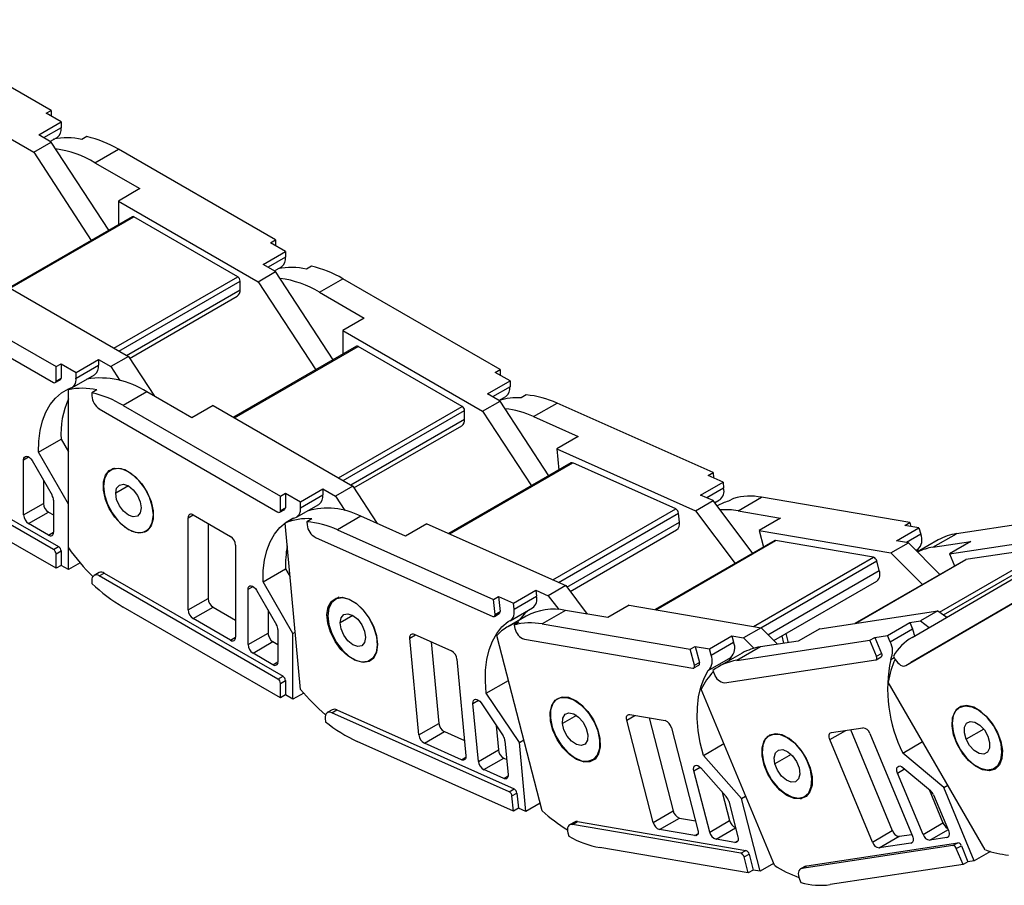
# Model space of a CAD drawing. Header units: millimetres. Extents: x 0 to 1676, y 0 to 1295.
# Tile 9 of 11: x 1350 to 1490, y 797 to 919. Entities that reach past the tile are written whole.
import ezdxf

# ---------------------------------------------------------------- set-up
doc = ezdxf.new("R2010")
doc.units = ezdxf.units.MM
doc.header["$LTSCALE"] = 6

msp = doc.modelspace()

# ---------------------------------------------------------------- linework, layer by layer
for p, q in [((1354.87, 906.51), (1332.6, 919.37)), ((1332.6, 912.02), (1352.4, 900.59)), ((1354.17, 906.1), (1354.87, 906.51)), ((1356.29, 904.88), (1354.17, 906.1)), ((1354.87, 906.51), (1354.87, 905.69)), ((1353.11, 903.04), (1356.29, 904.88)), ((1356.29, 904.88), (1356.29, 904.06)), ((1354.87, 902.02), (1353.11, 903.04)), ((1356.29, 904.06), (1353.81, 902.63)), ((1359.95, 902.79), (1359.24, 902.38)), ((1352.4, 900.59), (1354.87, 902.02)), ((1354.71, 902.12), (1355.71, 902.69)), ((1363.03, 889.52), (1354.87, 902.02)), ((1352.4, 900.59), (1360.55, 888.09)), ((1361.08, 899.09), (1364.41, 901.01)), ((1386.68, 888.15), (1364.41, 901.01)), ((1361.08, 899.09), (1367.45, 895.42)), ((1367.45, 895.42), (1364.41, 893.66)), ((1364.41, 893.66), (1364.41, 890.32)), ((1364.41, 893.66), (1384.21, 882.23)), ((1366.35, 891.44), (1348.92, 881.38)), ((1349.06, 881.29), (1366.6, 891.41)), ((1381.31, 882.92), (1366.6, 891.41)), ((1385.97, 887.74), (1386.68, 888.15)), ((1388.09, 886.52), (1385.97, 887.74)), ((1386.68, 888.15), (1386.68, 887.33)), ((1384.91, 884.68), (1388.09, 886.52)), ((1388.09, 886.52), (1388.09, 885.7)), ((1386.68, 883.66), (1384.91, 884.68)), ((1388.09, 885.7), (1385.62, 884.27)), ((1384.21, 882.23), (1386.68, 883.66)), ((1386.51, 883.75), (1387.52, 884.33)), ((1394.83, 871.16), (1386.68, 883.66)), ((1391.76, 884.43), (1391.05, 884.02)), ((1329.9, 882.56), (1355.21, 867.94)), ((1333.29, 883.05), (1355.57, 870.19)), ((1346.02, 883.05), (1365.82, 871.62)), ((1363.77, 872.8), (1381.31, 882.92)), ((1364.48, 872.39), (1381.66, 882.31)), ((1381.66, 881.09), (1381.66, 882.31)), ((1384.21, 882.23), (1392.36, 869.73)), ((1392.89, 880.73), (1396.21, 882.65)), ((1418.49, 869.79), (1396.21, 882.65)), ((1365.54, 871.78), (1381.66, 881.09)), ((1392.89, 880.73), (1399.25, 877.05)), ((1365.99, 871.36), (1381.25, 880.17)), ((1399.25, 877.05), (1396.21, 875.3)), ((1396.21, 875.3), (1396.21, 871.96)), ((1396.21, 875.3), (1416.01, 863.87)), ((1398.15, 873.08), (1380.72, 863.01)), ((1380.87, 862.93), (1398.4, 873.05)), ((1413.11, 864.56), (1398.4, 873.05)), ((1358.4, 869.37), (1361.58, 871.21)), ((1361.58, 871.21), (1361.58, 870.39)), ((1361.58, 871.21), (1363.35, 870.19)), ((1365.82, 871.62), (1363.35, 870.19)), ((1365.82, 871.62), (1369.5, 865.98)), ((1355.57, 870.19), (1356.27, 870.6)), ((1355.57, 868.15), (1355.57, 870.19)), ((1356.27, 870.6), (1358.4, 869.37)), ((1356.27, 870.6), (1356.27, 868.55)), ((1358.4, 868.56), (1361.58, 870.39)), ((1358.4, 868.56), (1358.4, 869.37)), ((1363.35, 870.19), (1364.63, 868.23)), ((1417.78, 869.38), (1418.49, 869.79)), ((1419.9, 868.16), (1417.78, 869.38)), ((1418.49, 869.79), (1418.49, 868.97)), ((1355.46, 867.92), (1356.17, 868.33)), ((1355.57, 868.15), (1356.27, 868.55)), ((1357.82, 867.19), (1361, 869.03)), ((1416.72, 866.32), (1419.9, 868.16)), ((1419.9, 868.16), (1419.9, 867.34)), ((1357.67, 867.12), (1357.32, 866.92)), ((1357.32, 844.49), (1357.32, 866.92)), ((1361.35, 866.88), (1360.64, 866.47)), ((1368.42, 866.6), (1365.1, 864.69)), ((1374.79, 862.93), (1368.42, 866.6)), ((1419.9, 867.34), (1417.43, 865.91)), ((1360.64, 866.47), (1360.64, 866.03)), ((1416.01, 863.87), (1418.49, 865.3)), ((1418.49, 865.3), (1416.72, 866.32)), ((1418.32, 865.39), (1419.32, 865.97)), ((1425.4, 854.7), (1418.49, 865.3)), ((1422.21, 866.17), (1421.5, 865.76)), ((1361.7, 864.2), (1387.02, 849.58)), ((1365.1, 864.69), (1387.37, 851.83)), ((1377.83, 864.69), (1374.79, 862.93)), ((1377.83, 864.69), (1397.63, 853.26)), ((1395.58, 854.44), (1413.11, 864.56)), ((1396.28, 854.03), (1413.47, 863.95)), ((1413.47, 862.73), (1413.47, 863.95)), ((1416.01, 863.87), (1422.93, 853.27)), ((1423.24, 863.1), (1426.56, 865.02)), ((1448.69, 855.16), (1426.56, 865.02)), ((1397.34, 853.42), (1413.47, 862.73)), ((1423.24, 863.1), (1429.56, 860.29)), ((1397.79, 853), (1413.05, 861.81)), ((1353.1, 858.05), (1356.28, 859.89)), ((1356.28, 859.89), (1357.32, 858.09)), ((1429.56, 860.29), (1426.52, 858.53)), ((1355.21, 844.26), (1329.9, 858.88)), ((1330.61, 859.28), (1355.92, 844.67)), ((1426.52, 858.53), (1426.8, 855.51)), ((1426.52, 858.53), (1446.19, 849.76)), ((1350.97, 856.99), (1351.68, 857.4)), ((1350.97, 849.16), (1350.97, 856.99)), ((1352.18, 856.87), (1355.01, 851.97)), ((1357.33, 850.71), (1353.1, 858.05)), ((1363.71, 855.76), (1363.32, 855.53)), ((1428.58, 856.54), (1411.25, 846.53)), ((1411.37, 846.47), (1428.79, 856.53)), ((1443.41, 850.02), (1428.79, 856.53)), ((1355.57, 841.61), (1333.29, 854.47)), ((1353.8, 854.06), (1353.8, 850.79)), ((1447.98, 854.75), (1448.69, 855.16)), ((1450.09, 853.81), (1447.98, 854.75)), ((1448.69, 855.16), (1448.76, 854.4)), ((1365.82, 853.29), (1364.02, 852.25)), ((1390.2, 851.01), (1393.38, 852.85)), ((1393.38, 852.85), (1393.38, 852.03)), ((1393.38, 852.85), (1395.15, 851.83)), ((1397.63, 853.26), (1395.15, 851.83)), ((1397.63, 853.26), (1401.09, 847.95)), ((1446.91, 851.97), (1450.09, 853.81)), ((1450.17, 852.95), (1447.79, 851.58)), ((1450.09, 853.81), (1450.17, 852.95)), ((1355.21, 851.27), (1355.21, 846.71)), ((1387.37, 851.83), (1388.08, 852.24)), ((1387.37, 849.79), (1387.37, 851.83)), ((1388.08, 852.24), (1390.2, 851.01)), ((1388.08, 852.24), (1388.08, 850.19)), ((1390.2, 850.19), (1393.38, 852.03)), ((1395.15, 851.83), (1396.48, 849.79)), ((1446.19, 849.76), (1448.67, 851.19)), ((1448.67, 851.19), (1446.91, 851.97)), ((1454.29, 843.71), (1448.67, 851.19)), ((1448.89, 850.9), (1449.61, 851.32)), ((1451.58, 851.52), (1450.87, 851.12)), ((1452.23, 849.76), (1455.55, 851.68)), ((1476.57, 848.08), (1455.55, 851.68)), ((1350.97, 849.16), (1353.8, 850.79)), ((1357.33, 841.41), (1357.33, 850.71)), ((1387.27, 849.56), (1387.98, 849.96)), ((1387.37, 849.79), (1388.08, 850.19)), ((1389.62, 848.83), (1392.8, 850.66)), ((1390.2, 850.19), (1390.2, 851.01)), ((1425.99, 839.96), (1443.41, 850.02)), ((1449.02, 850.97), (1448.9, 850.88)), ((1449.27, 850.44), (1449.25, 850.42)), ((1351.68, 847.94), (1354.51, 849.57)), ((1354.51, 849.57), (1355.21, 849.16)), ((1369.36, 849.16), (1369.38, 849.18)), ((1374.29, 848.76), (1375, 849.17)), ((1374.29, 835.7), (1374.29, 848.76)), ((1375, 849.17), (1380.3, 846.11)), ((1389.25, 848.7), (1388.03, 848)), ((1391.81, 848.61), (1391.1, 848.21)), ((1398.77, 848.98), (1395.45, 847.06)), ((1405.09, 846.16), (1398.77, 848.98)), ((1426.78, 839.61), (1443.8, 849.43)), ((1443.92, 848.15), (1443.8, 849.43)), ((1446.19, 849.76), (1451.81, 842.29)), ((1452.23, 849.76), (1458.23, 848.73)), ((1458.23, 848.73), (1455.19, 846.98)), ((1502, 849.36), (1483.17, 846.51)), ((1354.51, 846.3), (1351.68, 847.94)), ((1365.81, 847.09), (1365.84, 847.11)), ((1368.32, 846.87), (1368.61, 847.04)), ((1377.12, 847.95), (1377.12, 837.33)), ((1390.22, 824.44), (1388.03, 848)), ((1391.1, 848.21), (1391.14, 847.75)), ((1395.45, 847.06), (1417.58, 837.2)), ((1408.13, 847.92), (1405.09, 846.16)), ((1408.13, 847.92), (1427.81, 839.15)), ((1427.97, 838.94), (1443.92, 848.15)), ((1428.42, 838.33), (1443.51, 847.04)), ((1455.19, 846.98), (1455.81, 844.59)), ((1455.19, 846.98), (1473.87, 843.78)), ((1474.68, 845.49), (1477.86, 847.33)), ((1475.86, 847.67), (1476.57, 848.08)), ((1477.86, 847.33), (1475.86, 847.67)), ((1476.57, 848.08), (1476.71, 847.53)), ((1477.86, 847.33), (1478.1, 846.43)), ((1354.51, 846.3), (1355.21, 846.71)), ((1392.32, 845.99), (1417.47, 834.78)), ((1478.1, 846.43), (1476.07, 845.26)), ((1480.59, 845.62), (1477.64, 843.92)), ((1479.84, 844.59), (1483.17, 846.51)), ((1482.18, 843.65), (1498.93, 846.18)), ((1355.21, 844.26), (1355.92, 844.67)), ((1381.01, 844.89), (1381.01, 831.82)), ((1457.41, 845.52), (1440.47, 835.74)), ((1440.55, 835.72), (1457.54, 845.54)), ((1471.42, 843.16), (1457.54, 845.54)), ((1473.87, 843.78), (1476.35, 845.21)), ((1476.35, 845.21), (1474.68, 845.49)), ((1480.81, 840.73), (1476.35, 845.21)), ((1477.7, 844.26), (1477.44, 844.11)), ((1477.7, 844.26), (1477.54, 844.01)), ((1479.84, 844.59), (1485.22, 845.41)), ((1480.78, 835.4), (1496.93, 844.72)), ((1481.31, 835.02), (1497.42, 844.31)), ((1485.22, 845.41), (1482.18, 843.65)), ((1496.93, 844.72), (1484.49, 842.84)), ((1355.57, 843.65), (1356.27, 844.06)), ((1355.57, 841.61), (1355.57, 843.65)), ((1356.27, 844.06), (1356.27, 842.02)), ((1454.42, 833.35), (1471.42, 843.16)), ((1484.43, 842.82), (1468.79, 833.79)), ((1468.83, 833.8), (1484.49, 842.84)), ((1473.87, 843.78), (1478.34, 839.3)), ((1482.18, 843.65), (1482.9, 841.93)), ((1356.27, 842.02), (1355.57, 841.61)), ((1357.33, 841.41), (1356.27, 842.02)), ((1358.99, 842.36), (1357.33, 841.41)), ((1384.91, 839.69), (1388.09, 841.53)), ((1388.09, 841.53), (1388.73, 840.4)), ((1455.45, 833.17), (1471.87, 842.65)), ((1472.22, 841.29), (1471.87, 842.65)), ((1361.66, 841), (1360.95, 840.59)), ((1361.7, 840.52), (1362.41, 840.92)), ((1387.02, 825.9), (1361.7, 840.52)), ((1362.41, 840.92), (1387.73, 826.31)), ((1456.46, 832.19), (1472.22, 841.29)), ((1476.89, 831.81), (1492.61, 840.97)), ((1360.64, 839.9), (1360.64, 839.47)), ((1382.78, 838.63), (1383.48, 839.04)), ((1382.78, 830.8), (1382.78, 838.63)), ((1389.14, 832.35), (1384.91, 839.69)), ((1427.81, 839.15), (1425.33, 837.72)), ((1427.81, 839.15), (1430.84, 835.11)), ((1457.29, 831.36), (1471.89, 839.79)), ((1494.57, 838.63), (1476.71, 828.23)), ((1374.29, 835.7), (1377.12, 837.33)), ((1383.98, 838.51), (1386.81, 833.61)), ((1395.67, 837.49), (1395.13, 837.17)), ((1417.58, 837.2), (1418.29, 837.61)), ((1418.29, 837.61), (1420.39, 836.67)), ((1418.29, 837.61), (1418.49, 835.46)), ((1420.39, 836.67), (1423.58, 838.5)), ((1420.47, 835.81), (1423.66, 837.65)), ((1423.58, 838.5), (1423.66, 837.65)), ((1423.58, 838.5), (1425.33, 837.72)), ((1425.33, 837.72), (1426.81, 835.76)), ((1476, 827.82), (1493.86, 838.23)), ((1387.37, 823.25), (1365.1, 836.11)), ((1375, 834.47), (1377.83, 836.11)), ((1377.83, 836.11), (1381.01, 834.27)), ((1417.78, 835.05), (1417.58, 837.2)), ((1419.92, 834.17), (1423.1, 836.01)), ((1420.47, 835.81), (1420.39, 836.67)), ((1436.81, 836.36), (1433.77, 834.61)), ((1436.81, 836.36), (1455.49, 833.17)), ((1380.3, 831.41), (1375, 834.47)), ((1385.61, 835.7), (1385.61, 832.43)), ((1397.63, 834.93), (1395.82, 833.88)), ((1417.68, 834.78), (1418.38, 835.19)), ((1417.78, 835.05), (1418.49, 835.46)), ((1422.19, 834.8), (1419.58, 833.29)), ((1427.77, 835.64), (1424.44, 833.72)), ((1433.77, 834.61), (1427.77, 835.64)), ((1463.8, 833.04), (1480.54, 835.57)), ((1480.54, 835.57), (1478.07, 834.14)), ((1480.54, 835.57), (1481.79, 834.67)), ((1421.17, 833.97), (1420.47, 833.56)), ((1420.47, 833.56), (1420.59, 833.08)), ((1424.44, 833.72), (1445.45, 830.12)), ((1455.49, 833.17), (1453.01, 831.74)), ((1455.49, 833.17), (1457.81, 830.84)), ((1463.8, 833.04), (1460.76, 831.28)), ((1473.39, 832.08), (1476.57, 833.92)), ((1476.57, 833.92), (1478.07, 834.14)), ((1476.57, 833.92), (1476.95, 833.01)), ((1478.07, 834.14), (1479.32, 833.23)), ((1380.3, 831.41), (1381.01, 831.82)), ((1382.78, 830.8), (1385.61, 832.43)), ((1387.02, 832.91), (1387.02, 828.35)), ((1389.14, 832.35), (1389.47, 832.54)), ((1389.14, 823.04), (1389.14, 832.35)), ((1405.71, 831.71), (1406.51, 832.17)), ((1406.99, 817.99), (1405.71, 831.71)), ((1406.33, 832.25), (1411.6, 829.9)), ((1424.47, 807.21), (1418.03, 832.09)), ((1448.16, 830.19), (1451.34, 832.02)), ((1451.34, 832.02), (1451.58, 831.12)), ((1451.34, 832.02), (1453.01, 831.74)), ((1453.01, 831.74), (1454.47, 830.28)), ((1458.44, 832.03), (1458.68, 830.97)), ((1458.99, 832.34), (1459.32, 831.06)), ((1470.89, 831.4), (1471.6, 831.81)), ((1471.6, 831.81), (1473.39, 832.08)), ((1471.6, 831.81), (1472.54, 829.54)), ((1473.77, 831.17), (1473.39, 832.08)), ((1473.77, 831.17), (1476.95, 833.01)), ((1383.48, 829.58), (1386.31, 831.21)), ((1386.31, 831.21), (1387.02, 830.8)), ((1408.74, 831.18), (1409.82, 819.62)), ((1421.94, 831.55), (1445.82, 827.46)), ((1445.45, 830.12), (1446.16, 830.53)), ((1446.16, 830.53), (1446.75, 828.27)), ((1446.16, 830.53), (1448.16, 830.19)), ((1448.4, 829.28), (1451.58, 831.12)), ((1452.05, 828.55), (1470.89, 831.4)), ((1455.38, 830.47), (1452.05, 828.55)), ((1460.76, 831.28), (1455.38, 830.47)), ((1471.83, 829.13), (1470.89, 831.4)), ((1386.31, 827.94), (1383.48, 829.58)), ((1446.04, 827.86), (1445.45, 830.12)), ((1448, 827.11), (1451.18, 828.95)), ((1448.4, 829.28), (1448.16, 830.19)), ((1452.8, 829.58), (1449.48, 827.66)), ((1451.18, 828.95), (1450.9, 828.48)), ((1471.78, 828.65), (1472.49, 829.06)), ((1471.83, 829.13), (1472.54, 829.54)), ((1473.85, 828.69), (1474.33, 828.97)), ((1474.23, 829.15), (1474.5, 828.68)), ((1386.31, 827.94), (1387.02, 828.35)), ((1397.92, 828.56), (1397.96, 828.59)), ((1412.38, 828.73), (1413.66, 815.01)), ((1445.96, 827.48), (1446.66, 827.89)), ((1446.04, 827.86), (1446.75, 828.27)), ((1450.31, 825.39), (1471.72, 828.63)), ((1476, 827.82), (1476.71, 828.23)), ((1387.02, 825.9), (1387.73, 826.31)), ((1448.65, 827.1), (1448.85, 826.62)), ((1387.37, 825.29), (1388.08, 825.7)), ((1387.37, 823.25), (1387.37, 825.29)), ((1388.08, 825.7), (1388.08, 823.66)), ((1416.54, 823.91), (1419.68, 825.72)), ((1487.26, 801.7), (1473.5, 825.48)), ((1388.08, 823.66), (1387.37, 823.25)), ((1389.14, 823.04), (1388.08, 823.66)), ((1390.67, 823.92), (1389.14, 823.04)), ((1421.23, 816.9), (1416.54, 823.91)), ((1457.37, 799.5), (1447, 824.45)), ((1414.65, 822.45), (1415.43, 822.9)), ((1415.42, 814.23), (1414.65, 822.45)), ((1415.79, 822.52), (1418.92, 817.84)), ((1394.71, 821.55), (1394.01, 821.14)), ((1394.64, 821.13), (1395.34, 821.53)), ((1419.79, 809.91), (1394.64, 821.13)), ((1395.34, 821.53), (1420.5, 810.32)), ((1429.34, 820.75), (1427.34, 819.6)), ((1436.44, 820.08), (1437.59, 820.74)), ((1436.87, 820.87), (1441.87, 820.01)), ((1393.7, 820.31), (1393.75, 819.85)), ((1406.99, 817.99), (1409.82, 819.62)), ((1417.92, 819.34), (1418.25, 815.86)), ((1440.19, 805.58), (1436.44, 820.08)), ((1439.61, 820.4), (1443.02, 807.22)), ((1407.77, 816.82), (1410.6, 818.45)), ((1410.6, 818.45), (1413.46, 817.17)), ((1442.78, 818.99), (1446.53, 804.5)), ((1465.22, 817.33), (1467.49, 818.63)), ((1465.44, 818.32), (1469.92, 819)), ((1468.14, 818.73), (1474.08, 804.42)), ((1470.9, 818.19), (1476.94, 803.65)), ((1487.05, 818.79), (1484.56, 817.36)), ((1489.08, 818.04), (1489.1, 818.05)), ((1420.38, 807.19), (1398.25, 817.05)), ((1413.04, 814.47), (1407.77, 816.82)), ((1419.19, 817.14), (1419.63, 812.35)), ((1421.23, 816.9), (1421.87, 817.27)), ((1422.14, 807.12), (1421.23, 816.9)), ((1432.64, 817.24), (1432.67, 817.25)), ((1447.3, 815.09), (1450.2, 816.77)), ((1471.26, 802.79), (1465.22, 817.33)), ((1475.56, 815.4), (1478.38, 817.04)), ((1415.42, 814.23), (1418.25, 815.86)), ((1452.7, 808.98), (1447.3, 815.09)), ((1459.75, 815.21), (1457.45, 813.88)), ((1481.4, 810.51), (1475.56, 815.4)), ((1413.04, 814.47), (1413.66, 814.83)), ((1416.2, 813.06), (1419.03, 814.69)), ((1419.03, 814.69), (1419.43, 814.51)), ((1430.32, 814.16), (1430.48, 814.25)), ((1431.63, 814.47), (1432.14, 814.77)), ((1488.59, 813.26), (1489.15, 813.58)), ((1419.01, 811.81), (1416.2, 813.06)), ((1419.01, 811.81), (1419.63, 812.17)), ((1445.95, 812.9), (1446.85, 813.42)), ((1448.2, 804.21), (1445.95, 812.9)), ((1446.92, 813.34), (1450.53, 809.26)), ((1462.49, 813.02), (1462.52, 813.04)), ((1474.82, 812.58), (1475.82, 813.17)), ((1478.43, 803.88), (1474.82, 812.58)), ((1475.57, 813.38), (1479.47, 810.11)), ((1481.4, 810.51), (1481.97, 810.84)), ((1419.79, 809.91), (1420.5, 810.32)), ((1420.18, 809.33), (1420.89, 809.74)), ((1420.38, 807.19), (1420.18, 809.33)), ((1420.89, 809.74), (1421.09, 807.59)), ((1449.98, 809.88), (1451.02, 805.85)), ((1452.7, 808.98), (1453.29, 809.32)), ((1461.08, 808.93), (1462.19, 809.57)), ((1461.65, 809.26), (1462.2, 809.57)), ((1479.29, 810.27), (1481.26, 805.51)), ((1479.91, 809.49), (1482.02, 804.42)), ((1485.7, 800.15), (1481.4, 810.51)), ((1424.19, 808.31), (1422.14, 807.12)), ((1450.89, 808.59), (1452.2, 803.53)), ((1455.37, 798.66), (1452.7, 808.98)), ((1421.09, 807.59), (1420.38, 807.19)), ((1422.14, 807.12), (1421.09, 807.59)), ((1440.19, 805.58), (1443.02, 807.22)), ((1429.06, 805.63), (1428.35, 805.22)), ((1428.75, 805.28), (1429.45, 805.69)), ((1452.63, 801.2), (1428.75, 805.28)), ((1429.45, 805.69), (1453.33, 801.6)), ((1441.09, 804.56), (1443.92, 806.2)), ((1443.92, 806.2), (1446.19, 805.81)), ((1448.2, 804.21), (1451.02, 805.85)), ((1478.43, 803.88), (1481.26, 805.51)), ((1428.1, 804.1), (1428.22, 803.61)), ((1446.1, 803.71), (1441.09, 804.56)), ((1446.1, 803.71), (1446.53, 803.96)), ((1449.1, 803.19), (1451.87, 804.8)), ((1471.26, 802.79), (1474.08, 804.42)), ((1475.06, 803.61), (1476.84, 803.88)), ((1479.41, 803.06), (1481.97, 804.54)), ((1451.77, 802.74), (1449.1, 803.19)), ((1451.77, 802.74), (1452.2, 802.99)), ((1461.96, 799.45), (1483.37, 802.69)), ((1472.23, 801.97), (1475.06, 803.61)), ((1476.72, 802.65), (1472.23, 801.97)), ((1476.72, 802.65), (1476.94, 802.78)), ((1481.8, 803.42), (1479.41, 803.06)), ((1481.8, 803.42), (1482.02, 803.55)), ((1482.67, 802.29), (1483.37, 802.69)), ((1453.66, 798.42), (1432.65, 802.02)), ((1452.63, 801.2), (1453.33, 801.6)), ((1453.08, 800.69), (1453.79, 801.09)), ((1453.79, 801.09), (1454.37, 798.83)), ((1482.67, 802.29), (1461.26, 799.05)), ((1483.15, 801.88), (1483.86, 802.28)), ((1484.1, 799.61), (1483.15, 801.88)), ((1483.86, 802.28), (1484.8, 800.01)), ((1487.98, 801.46), (1485.7, 800.15)), ((1453.66, 798.42), (1453.08, 800.69)), ((1457.26, 799.75), (1455.37, 798.66)), ((1484.1, 799.61), (1465.26, 796.76)), ((1484.8, 800.01), (1484.1, 799.61)), ((1485.7, 800.15), (1484.8, 800.01)), ((1454.37, 798.83), (1453.66, 798.42)), ((1455.37, 798.66), (1454.37, 798.83)), ((1461.78, 799.39), (1461.07, 798.98)), ((1461.26, 799.05), (1461.96, 799.45)), ((1460.93, 797.55), (1461.13, 797.06))]:
    msp.add_line(p, q)
at = {"flags": 128}
for points in [[(1353.1, 858.05), (1353.13, 859.64), (1353.31, 861.13), (1353.64, 862.5), (1354.11, 863.73), (1354.73, 864.82), (1355.48, 865.74), (1356.35, 866.49), (1357.33, 867.06)], [(1350.97, 856.99), (1351, 857.21), (1351.09, 857.37), (1351.23, 857.47), (1351.41, 857.49), (1351.61, 857.43), (1351.82, 857.3), (1352.01, 857.11), (1352.18, 856.87)], [(1365.81, 847.09), (1364.8, 847.84), (1363.88, 848.86), (1363.11, 850.07), (1362.56, 851.37), (1362.27, 852.67), (1362.27, 853.84), (1362.56, 854.8), (1363.11, 855.47), (1363.88, 855.8), (1364.8, 855.75), (1365.81, 855.34)], [(1369.36, 849.16), (1369.21, 850.4), (1368.79, 851.69), (1368.14, 852.95), (1367.29, 854.07), (1366.32, 854.95), (1365.32, 855.54), (1364.35, 855.77), (1363.5, 855.63), (1362.85, 855.13), (1362.43, 854.31), (1362.28, 853.25)], [(1365.81, 855.34), (1366.81, 854.59), (1367.74, 853.57), (1368.5, 852.35), (1369.05, 851.05), (1369.34, 849.76), (1369.34, 848.59), (1369.05, 847.62), (1368.5, 846.95), (1367.74, 846.63), (1366.81, 846.68), (1365.81, 847.09)], [(1362.28, 853.25), (1362.43, 852.01), (1362.85, 850.71), (1363.5, 849.46), (1364.35, 848.34), (1365.32, 847.45), (1366.32, 846.87), (1367.29, 846.64), (1368.14, 846.78), (1368.79, 847.28), (1369.21, 848.1), (1369.36, 849.16)], [(1364.02, 852.25), (1364.15, 852.96), (1364.55, 853.41), (1365.13, 853.53), (1365.82, 853.29), (1366.51, 852.73), (1367.1, 851.94), (1367.49, 851.04), (1367.62, 850.16)], [(1367.62, 850.16), (1367.49, 849.45), (1367.1, 849), (1366.51, 848.88), (1365.82, 849.12), (1365.13, 849.68), (1364.55, 850.47), (1364.15, 851.37), (1364.02, 852.25)], [(1384.91, 839.69), (1384.93, 841.28), (1385.11, 842.77), (1385.44, 844.14), (1385.92, 845.37), (1386.54, 846.46), (1387.28, 847.38), (1388.16, 848.13), (1389.14, 848.7)], [(1484.49, 842.84), (1484.44, 842.82), (1484.43, 842.82)], [(1382.78, 838.63), (1382.81, 838.85), (1382.9, 839.01), (1383.04, 839.11), (1383.21, 839.13), (1383.41, 839.07), (1383.62, 838.94), (1383.82, 838.75), (1383.98, 838.51)], [(1397.92, 828.56), (1396.9, 829.18), (1395.94, 830.11), (1395.1, 831.25), (1394.46, 832.53), (1394.06, 833.84), (1393.95, 835.07), (1394.12, 836.13), (1394.57, 836.92), (1395.26, 837.39), (1396.13, 837.49), (1397.11, 837.22)], [(1401.16, 830.8), (1401.02, 832.04), (1400.6, 833.33), (1399.94, 834.59), (1399.09, 835.71), (1398.13, 836.59), (1397.12, 837.17), (1396.16, 837.4), (1395.31, 837.27), (1394.65, 836.77), (1394.23, 835.95), (1394.09, 834.88)], [(1397.11, 837.22), (1398.13, 836.6), (1399.09, 835.68), (1399.93, 834.53), (1400.57, 833.25), (1400.97, 831.94), (1401.08, 830.71), (1400.91, 829.66), (1400.46, 828.86), (1399.77, 828.4), (1398.9, 828.29), (1397.92, 828.56)], [(1394.09, 834.88), (1394.23, 833.65), (1394.65, 832.35), (1395.31, 831.09), (1396.16, 829.98), (1397.12, 829.09), (1398.13, 828.51), (1399.09, 828.28), (1399.94, 828.42), (1400.6, 828.92), (1401.02, 829.73), (1401.16, 830.8)], [(1395.82, 833.88), (1395.96, 834.6), (1396.35, 835.05), (1396.94, 835.17), (1397.63, 834.93), (1398.32, 834.37), (1398.9, 833.58), (1399.29, 832.68), (1399.43, 831.8)], [(1417.47, 834.78), (1417.53, 834.76), (1417.6, 834.76), (1417.66, 834.77), (1417.7, 834.8), (1417.74, 834.84), (1417.77, 834.9), (1417.78, 834.97), (1417.78, 835.05)], [(1419.63, 834.06), (1419.84, 834.14), (1420.04, 834.26), (1420.2, 834.42), (1420.33, 834.63), (1420.42, 834.88), (1420.48, 835.17), (1420.5, 835.48), (1420.47, 835.81)], [(1422.5, 835.67), (1421.94, 835.14), (1421.21, 834.24)], [(1399.43, 831.8), (1399.29, 831.08), (1398.9, 830.63), (1398.32, 830.52), (1397.63, 830.76), (1396.94, 831.32), (1396.35, 832.11), (1395.96, 833.01), (1395.82, 833.88)], [(1416.54, 823.91), (1416.41, 825.59), (1416.44, 827.18), (1416.61, 828.67), (1416.93, 830.05), (1417.41, 831.29), (1418.02, 832.38), (1418.76, 833.31), (1419.63, 834.06)], [(1405.71, 831.71), (1405.7, 831.87), (1405.73, 832.01), (1405.78, 832.13), (1405.86, 832.22), (1405.95, 832.28), (1406.07, 832.31), (1406.19, 832.3), (1406.33, 832.25)], [(1471.72, 828.63), (1471.78, 828.65), (1471.82, 828.68), (1471.86, 828.73), (1471.88, 828.79), (1471.89, 828.87), (1471.88, 828.95), (1471.86, 829.04), (1471.83, 829.13)], [(1472.54, 829.54), (1472.57, 829.45), (1472.59, 829.36), (1472.6, 829.28), (1472.59, 829.2), (1472.56, 829.14), (1472.53, 829.09), (1472.49, 829.06)], [(1445.82, 827.46), (1445.89, 827.46), (1445.94, 827.47), (1445.99, 827.51), (1446.03, 827.55), (1446.05, 827.62), (1446.06, 827.69), (1446.06, 827.77), (1446.04, 827.86)], [(1474.5, 828.68), (1474.66, 828.44), (1474.84, 828.22), (1475.04, 828.04), (1475.25, 827.89), (1475.46, 827.8), (1475.66, 827.75), (1475.84, 827.76), (1476, 827.82)], [(1447.3, 815.09), (1446.86, 816.87), (1446.58, 818.61), (1446.44, 820.29), (1446.45, 821.88), (1446.62, 823.38), (1446.94, 824.76), (1447.4, 826.01), (1448, 827.11)], [(1430.32, 814.16), (1429.32, 814.5), (1428.31, 815.19), (1427.37, 816.17), (1426.57, 817.35), (1425.97, 818.65), (1425.63, 819.95), (1425.58, 821.15), (1425.82, 822.16), (1426.32, 822.89), (1427.05, 823.28), (1427.95, 823.3)], [(1432.64, 817.24), (1432.39, 818.51), (1431.87, 819.8), (1431.13, 821.02), (1430.23, 822.05), (1429.23, 822.82), (1428.23, 823.27), (1427.31, 823.35), (1426.53, 823.07), (1425.96, 822.44), (1425.65, 821.51), (1425.62, 820.37)], [(1427.95, 823.3), (1428.95, 822.96), (1429.96, 822.27), (1430.91, 821.29), (1431.71, 820.11), (1432.3, 818.81), (1432.64, 817.51), (1432.69, 816.3), (1432.46, 815.3), (1431.95, 814.57), (1431.22, 814.18), (1430.32, 814.16)], [(1414.65, 822.45), (1414.66, 822.69), (1414.72, 822.87), (1414.85, 823), (1415.01, 823.05), (1415.2, 823.02), (1415.41, 822.92), (1415.61, 822.75), (1415.79, 822.52)], [(1489.08, 818.04), (1488.42, 819.3), (1487.58, 820.42), (1486.62, 821.32), (1485.61, 821.91), (1484.64, 822.15), (1483.79, 822.02), (1483.13, 821.53), (1482.7, 820.72), (1482.55, 819.66), (1482.68, 818.43), (1483.1, 817.13)], [(1488.65, 813.14), (1487.83, 812.9), (1486.88, 813.04), (1485.87, 813.54), (1484.88, 814.36), (1483.98, 815.44), (1483.26, 816.68), (1482.77, 817.99), (1482.56, 819.26), (1482.63, 820.39), (1482.98, 821.29), (1483.59, 821.88)], [(1483.59, 821.88), (1484.4, 822.12), (1485.35, 821.98), (1486.36, 821.48), (1487.36, 820.66), (1488.25, 819.58), (1488.97, 818.34), (1489.46, 817.03), (1489.68, 815.76), (1489.61, 814.63), (1489.25, 813.73), (1488.65, 813.14)], [(1394.64, 821.13), (1394.43, 821.19), (1394.24, 821.21), (1394.07, 821.17), (1393.93, 821.08), (1393.81, 820.94), (1393.74, 820.77), (1393.7, 820.55), (1393.7, 820.31)], [(1427.34, 819.6), (1427.4, 820.38), (1427.72, 820.91), (1428.26, 821.13), (1428.93, 820.99), (1429.63, 820.52), (1430.25, 819.78), (1430.71, 818.9), (1430.92, 818)], [(1436.44, 820.08), (1436.41, 820.25), (1436.4, 820.41), (1436.42, 820.56), (1436.47, 820.68), (1436.54, 820.78), (1436.63, 820.84), (1436.74, 820.87), (1436.87, 820.87)], [(1425.62, 820.37), (1425.87, 819.1), (1426.39, 817.8), (1427.13, 816.59), (1428.04, 815.55), (1429.03, 814.78), (1430.03, 814.33), (1430.95, 814.25), (1431.73, 814.54), (1432.3, 815.17), (1432.61, 816.09), (1432.64, 817.24)], [(1430.92, 818), (1430.86, 817.23), (1430.54, 816.69), (1430, 816.48), (1429.33, 816.61), (1428.63, 817.09), (1428.01, 817.82), (1427.55, 818.7), (1427.34, 819.6)], [(1484.56, 817.36), (1484.31, 818.26), (1484.33, 819.06), (1484.61, 819.64), (1485.12, 819.9), (1485.78, 819.81), (1486.48, 819.39), (1487.13, 818.69), (1487.61, 817.82)], [(1462.49, 813.02), (1462.02, 814.32), (1461.33, 815.56), (1460.45, 816.64), (1459.47, 817.47), (1458.47, 817.99), (1457.52, 818.15), (1456.7, 817.95), (1456.08, 817.39), (1455.71, 816.52), (1455.62, 815.41), (1455.82, 814.16)], [(1461.08, 808.93), (1460.15, 808.98), (1459.14, 809.41), (1458.14, 810.17), (1457.22, 811.19), (1456.46, 812.41), (1455.91, 813.72), (1455.64, 815), (1455.64, 816.17), (1455.94, 817.13), (1456.5, 817.79), (1457.27, 818.1)], [(1457.27, 818.1), (1458.2, 818.04), (1459.2, 817.62), (1460.21, 816.86), (1461.13, 815.84), (1461.89, 814.62), (1462.43, 813.31), (1462.71, 812.02), (1462.7, 810.86), (1462.41, 809.9), (1461.85, 809.24), (1461.08, 808.93)], [(1465.22, 817.33), (1465.16, 817.5), (1465.12, 817.68), (1465.11, 817.85), (1465.13, 817.99), (1465.17, 818.12), (1465.24, 818.22), (1465.33, 818.29), (1465.44, 818.32)], [(1483.1, 817.13), (1483.75, 815.87), (1484.59, 814.75), (1485.55, 813.86), (1486.56, 813.27), (1487.53, 813.03), (1488.38, 813.16), (1489.04, 813.64), (1489.47, 814.45), (1489.62, 815.51), (1489.49, 816.74), (1489.08, 818.04)], [(1487.61, 817.82), (1487.86, 816.91), (1487.84, 816.11), (1487.56, 815.53), (1487.05, 815.27), (1486.39, 815.36), (1485.69, 815.79), (1485.04, 816.49), (1484.56, 817.36)], [(1413.66, 815.01), (1413.66, 814.85), (1413.64, 814.71), (1413.59, 814.59), (1413.51, 814.5), (1413.42, 814.44), (1413.3, 814.41), (1413.17, 814.42), (1413.04, 814.47)], [(1457.45, 813.88), (1457.35, 814.74), (1457.53, 815.43), (1457.95, 815.84), (1458.56, 815.9), (1459.25, 815.61), (1459.93, 815.02), (1460.5, 814.21), (1460.86, 813.3)], [(1445.95, 812.9), (1445.91, 813.15), (1445.93, 813.38), (1446.01, 813.55), (1446.14, 813.66), (1446.32, 813.69), (1446.51, 813.65), (1446.72, 813.53), (1446.92, 813.34)], [(1455.82, 814.16), (1456.29, 812.86), (1456.98, 811.62), (1457.86, 810.54), (1458.84, 809.71), (1459.84, 809.19), (1460.79, 809.03), (1461.61, 809.23), (1462.23, 809.79), (1462.59, 810.66), (1462.69, 811.77), (1462.49, 813.02)], [(1460.86, 813.3), (1460.96, 812.44), (1460.78, 811.75), (1460.36, 811.35), (1459.75, 811.28), (1459.06, 811.57), (1458.38, 812.16), (1457.81, 812.98), (1457.45, 813.88)], [(1474.82, 812.58), (1474.73, 812.85), (1474.71, 813.1), (1474.74, 813.32), (1474.84, 813.48), (1474.98, 813.57), (1475.16, 813.58), (1475.36, 813.52), (1475.57, 813.38)], [(1419.63, 812.35), (1419.64, 812.19), (1419.61, 812.05), (1419.56, 811.93), (1419.48, 811.84), (1419.39, 811.78), (1419.27, 811.75), (1419.15, 811.76), (1419.01, 811.81)], [(1428.75, 805.28), (1428.56, 805.29), (1428.39, 805.25), (1428.25, 805.15), (1428.14, 805.01), (1428.07, 804.82), (1428.04, 804.6), (1428.05, 804.36), (1428.1, 804.1)], [(1446.53, 804.5), (1446.56, 804.33), (1446.57, 804.16), (1446.55, 804.02), (1446.5, 803.89), (1446.43, 803.8), (1446.33, 803.73), (1446.22, 803.7), (1446.1, 803.71)], [(1482.02, 804.42), (1482.08, 804.24), (1482.12, 804.07), (1482.13, 803.9), (1482.11, 803.75), (1482.07, 803.62), (1482, 803.52), (1481.91, 803.46), (1481.8, 803.42)], [(1452.2, 803.53), (1452.23, 803.35), (1452.24, 803.19), (1452.22, 803.05), (1452.17, 802.92), (1452.1, 802.83), (1452, 802.76), (1451.89, 802.73), (1451.77, 802.74)], [(1476.94, 803.65), (1477, 803.47), (1477.04, 803.3), (1477.05, 803.13), (1477.03, 802.98), (1476.98, 802.86), (1476.92, 802.76), (1476.83, 802.69), (1476.72, 802.65)], [(1461.26, 799.05), (1461.09, 798.99), (1460.96, 798.89), (1460.85, 798.74), (1460.79, 798.55), (1460.76, 798.33), (1460.78, 798.08), (1460.83, 797.82), (1460.93, 797.55)], [(1461.78, 799.39), (1461.8, 799.4), (1461.96, 799.45)]]:
    msp.add_lwpolyline(points, dxfattribs=at)
for centre, radius, start, end in [((1354.85, 903.86), 1.45, 306.2883, 7.8112), ((1356.49, 887.68), 15.5, 59.29, 77.1024), ((1357.13, 893.27), 9.36, 76.9706, 101.848), ((1353.68, 886.96), 14.21, 58.5857, 82.6077), ((1366.45, 891.21), 0.251, 54.3824, 114.3071), ((1386.66, 885.5), 1.45, 306.2883, 7.8112), ((1388.94, 874.9), 9.36, 76.9706, 101.848), ((1388.3, 869.32), 15.5, 59.29, 77.1024), ((1380.89, 882.28), 0.768, 2.6055, 57.3945), ((1385.48, 868.6), 14.21, 58.5857, 82.6077), ((1380.68, 880.98), 0.986, 305.0133, 6.2988), ((1398.26, 872.85), 0.251, 54.3824, 114.3071), ((1360.14, 870.19), 1.45, 306.2883, 7.8112), ((1355.35, 868.11), 0.218, 230.7967, 9.214), ((1356.04, 868.52), 0.24, 304.0564, 7.2558), ((1357.18, 868.29), 1.24, 277.1662, 12.2078), ((1361.82, 856.55), 12.03, 56.7274, 99.0133), ((1359.24, 857.76), 9.36, 76.9706, 101.848), ((1418.46, 867.14), 1.45, 306.2883, 7.8112), ((1368.56, 860.62), 12.3, 156.0259, 183.4321), ((1357.19, 851.36), 15.5, 59.29, 77.1024), ((1362.95, 866.14), 2.31, 182.6055, 237.3945), ((1420.88, 857.57), 8.21, 85.6159, 107.995), ((1421.19, 853.43), 12.78, 65.1337, 85.3978), ((1412.7, 863.92), 0.768, 2.6055, 57.3945), ((1417.81, 851.36), 12.94, 65.2004, 83.89), ((1412.49, 862.62), 0.986, 305.0133, 6.2988), ((1428.68, 856.33), 0.225, 61.013, 116.6549), ((1448.7, 852.54), 1.53, 306.6663, 15.6999), ((1353.77, 851.22), 1.44, 1.9565, 31.1437), ((1391.95, 851.83), 1.45, 306.2883, 7.8112), ((1453.91, 842.92), 8.91, 79.3489, 105.1549), ((1355.33, 850.86), 1.54, 182.6055, 237.3945), ((1387.16, 849.75), 0.218, 230.7967, 9.214), ((1387.84, 850.16), 0.24, 304.0564, 7.2558), ((1388.99, 849.93), 1.24, 277.1662, 12.2078), ((1394.05, 839.85), 10.28, 62.68, 106.3729), ((1443.04, 849.35), 0.759, 6.126, 61.4015), ((1452.83, 844.27), 7.12, 105.9538, 119.9457), ((1450.54, 840.35), 9.56, 79.8296, 95.3002), ((1352.51, 849.23), 1.54, 182.6055, 237.3945), ((1374.72, 848.83), 0.437, 50.7967, 189.214), ((1391.17, 840.58), 8.06, 85.4889, 112.9878), ((1390.07, 835.47), 12.78, 65.1337, 85.3978), ((1393.41, 847.99), 2.28, 186.126, 241.4015), ((1442.84, 847.91), 1.1, 307.6014, 12.1496), ((1354.78, 846.64), 0.437, 230.7967, 9.214), ((1379.47, 844.82), 1.54, 2.6055, 57.3945), ((1476.33, 845.63), 1.94, 314.9896, 24.3896), ((1484.22, 839.28), 7.31, 98.3049, 119.7896), ((1354.8, 843.62), 0.768, 2.6055, 57.3945), ((1355.51, 844.02), 0.768, 2.6055, 57.3945), ((1384.14, 863.83), 33.07, 215.8066, 225.0618), ((1402.62, 842.08), 14.54, 169.3521, 182.1877), ((1457.5, 845.35), 0.191, 77.957, 119.0472), ((1480.91, 837.32), 7.35, 98.3273, 116.3338), ((1471.2, 842.51), 0.689, 11.8591, 71.0965), ((1361.29, 840.01), 0.655, 50.7967, 189.214), ((1361.97, 840.31), 0.754, 54.3824, 114.3071), ((1471.03, 840.77), 1.3, 311.2313, 23.7075), ((1377.42, 857.07), 24.32, 226.3765, 239.5525), ((1378.66, 837.4), 1.54, 182.6055, 237.3945), ((1422.19, 837.23), 1.53, 306.6663, 15.6999), ((1375.83, 835.77), 1.54, 182.6055, 237.3945), ((1418.23, 835.4), 0.268, 306.4962, 13.2548), ((1426.12, 827.58), 8.23, 78.4716, 118.5282), ((1385.58, 832.86), 1.44, 1.9565, 31.1437), ((1423.12, 827.15), 7.1, 105.9426, 135.8886), ((1422.8, 824.96), 8.91, 79.3489, 105.1549), ((1422.61, 833.5), 2.07, 191.8591, 251.0965), ((1380.58, 831.75), 0.437, 230.7967, 9.214), ((1387.14, 832.5), 1.54, 182.6055, 237.3945), ((1480.77, 825.29), 7.59, 120.7306, 149.4663), ((1473.16, 831.31), 4.15, 9.9031, 24.1378), ((1384.31, 830.87), 1.54, 182.6055, 237.3945), ((1449.82, 830.32), 1.94, 314.9896, 24.3896), ((1456.43, 823.24), 7.3, 98.2931, 119.8013), ((1471.44, 829.86), 2.68, 334.1415, 29.4491), ((1410.87, 828.57), 1.52, 6.126, 61.4015), ((1446.63, 828.48), 1.94, 314.9896, 24.3896), ((1386.59, 828.28), 0.437, 230.7967, 9.214), ((1446.45, 828.13), 0.326, 311.2313, 23.7075), ((1453.08, 821.43), 7.2, 98.1696, 127.9475), ((1493.89, 824.52), 20.47, 168.2449, 206.4313), ((1485.35, 823.63), 11.99, 154.9277, 171.1348), ((1387.31, 825.66), 0.768, 2.6055, 57.3945), ((1454.71, 820.99), 8.45, 135.2014, 155.8045), ((1450.5, 827.09), 1.71, 196.118, 263.9167), ((1386.61, 825.25), 0.768, 2.6055, 57.3945), ((1413.74, 843.94), 30.55, 219.661, 229.1499), ((1395.02, 820.94), 0.675, 61.013, 116.6549), ((1406.95, 836.05), 20.89, 230.819, 245.4034), ((1411.32, 819.78), 1.52, 186.126, 241.4015), ((1441.43, 818.71), 1.38, 11.8591, 71.0965), ((1408.5, 818.15), 1.52, 186.126, 241.4015), ((1417.64, 816.96), 1.56, 6.7319, 34.467), ((1469.8, 817.87), 1.14, 16.118, 83.9167), ((1419.76, 816.02), 1.52, 186.126, 241.4015), ((1416.93, 814.39), 1.52, 186.126, 241.4015), ((1419.43, 809.25), 0.759, 6.126, 61.4015), ((1420.13, 809.66), 0.759, 6.126, 61.4015), ((1478.4, 808.88), 1.63, 22.2467, 49.0852), ((1449.27, 808.15), 1.68, 15.0078, 41.3811), ((1440.78, 825.24), 24.31, 227.8765, 238.3977), ((1444.37, 807.5), 1.38, 191.8591, 251.0965), ((1429.33, 805.13), 0.573, 77.957, 119.0472), ((1441.54, 805.87), 1.38, 191.8591, 251.0965), ((1452.41, 806.15), 1.42, 192.4207, 246.988), ((1482.64, 806.04), 1.48, 200.9658, 238.6694), ((1449.54, 804.5), 1.38, 191.8591, 251.0965), ((1475.18, 804.74), 1.14, 196.118, 263.9167), ((1479.53, 804.19), 1.14, 196.118, 263.9167), ((1435.34, 816.42), 14.65, 240.9443, 259.4421), ((1472.35, 803.11), 1.14, 196.118, 263.9167), ((1483.31, 802.13), 0.571, 16.118, 83.9167), ((1452.4, 800.54), 0.689, 11.8591, 71.0965), ((1453.11, 800.95), 0.689, 11.8591, 71.0965), ((1482.61, 801.72), 0.571, 16.118, 83.9167), ((1491.56, 813.08), 12.16, 249.3029, 265.2449), ((1466.9, 814.43), 17.71, 237.4436, 249.9979), ((1463.92, 806.71), 10.04, 253.8234, 277.6433)]:
    msp.add_arc(centre, radius, start, end)

doc.saveas('drawing.dxf')
